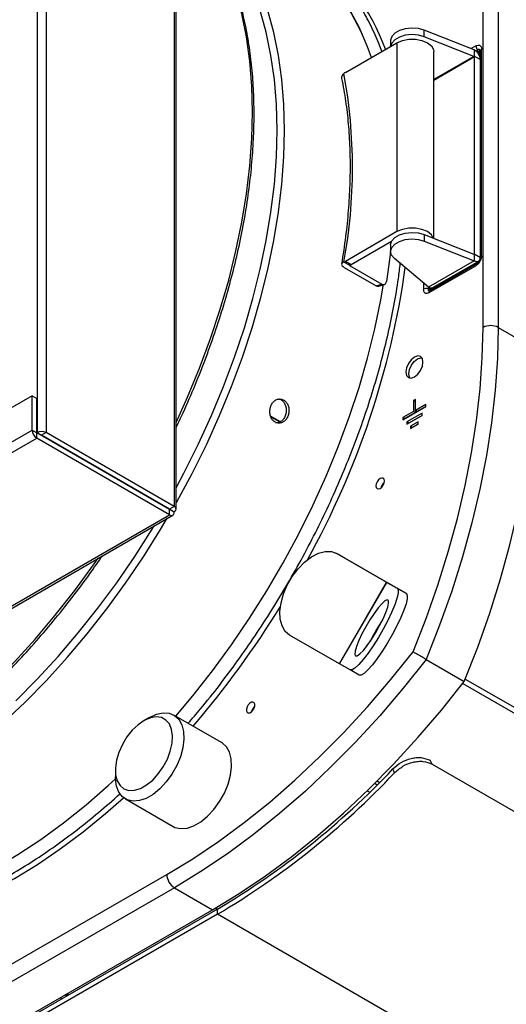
# Model space of a CAD drawing. Header units: millimetres. Extents: x 80 to 380, y 45 to 241.
# Tile 8 of 11: x 306 to 324, y 92 to 129. Entities that reach past the tile are written whole.
import ezdxf

# ---------------------------------------------------------------- set-up
doc = ezdxf.new("R2010")
doc.units = ezdxf.units.MM

msp = doc.modelspace()

# ---------------------------------------------------------------- linework, layer by layer
at = {"color": 7, "linetype": 'Continuous', "lineweight": 25}
for p, q in [((306.969, 149.011), (306.969, 113.737)), ((306.63, 147.805), (306.63, 113.737)), ((311.721, 146.268), (311.721, 110.994)), ((311.791, 110.896), (311.791, 146.17)), ((323.184, 117.645), (323.184, 130.709)), ((323.749, 130.709), (323.749, 117.645)), ((321.005, 128.445), (321.005, 128.69)), ((322.859, 127.958), (321.005, 128.69)), ((322.846, 127.719), (321.005, 128.445)), ((318.074, 127.122), (319.988, 128.227)), ((319.753, 128.309), (319.753, 128.092)), ((319.988, 128.227), (319.988, 121.205)), ((322.919, 128.11), (322.739, 128.006)), ((321.353, 120.959), (321.353, 127.901)), ((322.846, 127.719), (321.353, 126.857)), ((321.353, 126.831), (322.873, 127.708)), ((322.846, 127.719), (322.859, 127.726)), ((322.846, 127.719), (322.859, 127.726)), ((322.859, 127.958), (322.859, 127.726)), ((322.873, 127.708), (322.884, 127.714)), ((322.873, 120.385), (322.873, 127.708)), ((322.884, 127.714), (323.085, 127.598)), ((322.919, 127.913), (322.985, 127.952)), ((323.009, 127.902), (322.96, 127.874)), ((322.985, 127.952), (323.009, 127.902)), ((323.075, 127.744), (323.08, 127.747)), ((323.075, 127.744), (323.075, 127.648)), ((323.08, 127.914), (323.08, 120.243)), ((323.128, 120.309), (323.128, 127.98)), ((318.022, 127.086), (318.022, 127.086)), ((319.988, 121.205), (318.074, 120.1)), ((319.785, 120.843), (318.286, 119.978)), ((321.005, 121.096), (321.005, 120.851)), ((321.005, 121.096), (322.846, 120.37)), ((321.005, 120.851), (322.859, 120.119)), ((319.753, 120.715), (319.753, 120.47)), ((322.873, 120.385), (322.846, 120.37)), ((318.022, 120.076), (318.022, 120.076)), ((318.234, 119.954), (318.022, 120.076)), ((318.286, 119.978), (318.074, 120.1)), ((321.161, 119.139), (319.893, 120.209)), ((322.859, 120.119), (321.161, 119.139)), ((322.953, 120.013), (321.219, 119.012)), ((321.297, 119.116), (323.023, 120.113)), ((322.992, 120.045), (321.369, 119.108)), ((322.859, 120.351), (322.846, 120.37)), ((322.884, 120.366), (322.859, 120.351)), ((322.859, 120.351), (322.859, 120.119)), ((322.884, 120.366), (323.085, 120.25)), ((318.026, 119.878), (319.221, 119.189)), ((318.234, 119.954), (318.234, 119.954)), ((318.234, 119.947), (319.429, 119.258)), ((321.186, 118.938), (322.919, 119.939)), ((320.977, 119.294), (320.977, 119.068)), ((319.221, 119.189), (319.429, 119.258)), ((319.314, 119.176), (319.521, 119.244)), ((321.16, 119.086), (321.16, 119.139)), ((321.186, 119.089), (321.16, 119.086)), ((321.186, 119.129), (321.186, 119.089)), ((321.369, 119.108), (321.369, 119.158)), ((321.369, 119.108), (321.369, 119.099)), ((323.749, 117.645), (325.164, 116.828)), ((306.446, 115.1), (275.744, 97.376)), ((306.446, 113.827), (306.446, 115.1)), ((306.446, 115.1), (306.616, 115.002)), ((306.616, 113.729), (306.616, 115.002)), ((320.674, 114.971), (320.603, 114.93)), ((320.603, 114.93), (320.603, 114.522)), ((320.674, 114.889), (320.603, 114.93)), ((320.674, 114.563), (320.674, 114.971)), ((320.214, 114.216), (321.062, 114.705)), ((321.062, 114.787), (320.674, 114.563)), ((320.744, 114.522), (320.674, 114.563)), ((320.674, 114.563), (320.674, 114.481)), ((321.062, 114.705), (320.744, 114.522)), ((321.062, 114.705), (321.062, 114.787)), ((315.662, 114.142), (315.301, 114.351)), ((315.309, 114.324), (315.639, 114.134)), ((320.603, 114.522), (320.214, 114.297)), ((320.214, 114.297), (320.214, 114.216)), ((320.285, 114.256), (320.214, 114.297)), ((320.674, 114.481), (320.285, 114.256)), ((320.285, 114.256), (320.285, 114.256)), ((320.921, 114.46), (320.355, 114.134)), ((320.355, 114.052), (320.921, 114.379)), ((320.921, 114.379), (320.426, 114.093)), ((320.674, 114.481), (320.603, 114.522)), ((320.921, 114.379), (320.921, 114.46)), ((275.744, 96.102), (306.446, 113.827)), ((306.446, 113.827), (306.616, 113.729)), ((320.355, 114.134), (320.355, 114.052)), ((320.426, 114.093), (320.355, 114.134)), ((320.426, 114.093), (320.426, 114.093)), ((320.78, 114.134), (320.497, 113.971)), ((320.497, 113.889), (320.78, 114.052)), ((320.497, 113.971), (320.497, 113.889)), ((320.567, 113.93), (320.497, 113.971)), ((320.78, 114.052), (320.567, 113.93)), ((320.567, 113.93), (320.567, 113.93)), ((320.78, 114.052), (320.78, 114.134)), ((275.913, 95.808), (306.616, 113.533)), ((306.63, 113.737), (306.616, 113.729)), ((306.616, 113.533), (306.616, 113.729)), ((311.551, 110.879), (306.616, 113.729)), ((311.551, 110.683), (306.616, 113.533)), ((306.63, 113.737), (306.8, 113.639)), ((306.8, 113.639), (306.785, 113.631)), ((306.969, 113.737), (306.8, 113.639)), ((311.551, 110.896), (306.8, 113.639)), ((311.721, 110.994), (306.969, 113.737)), ((307.082, 113.475), (307.082, 113.459)), ((308.002, 112.928), (308.002, 112.945)), ((308.115, 112.863), (308.115, 112.88)), ((308.242, 112.806), (308.242, 112.79)), ((309.161, 112.275), (309.161, 112.259)), ((309.275, 112.21), (309.275, 112.194)), ((311.721, 110.994), (311.551, 110.896)), ((311.721, 110.798), (311.551, 110.896)), ((311.551, 110.879), (311.551, 110.896)), ((311.551, 110.683), (311.551, 110.879)), ((311.721, 110.781), (311.551, 110.879)), ((280.849, 92.959), (311.551, 110.683)), ((280.969, 92.947), (311.671, 110.671)), ((311.721, 110.781), (311.721, 110.798)), ((317.756, 109.245), (319.601, 108.18)), ((318.039, 109.082), (317.756, 109.245)), ((318.039, 109.082), (319.884, 108.017)), ((317.851, 105.149), (319.601, 108.18)), ((317.863, 105.142), (319.613, 108.173)), ((319.884, 108.017), (319.601, 108.18)), ((319.613, 108.173), (319.997, 107.951)), ((319.954, 107.976), (319.613, 108.173)), ((319.954, 107.976), (320.338, 107.754)), ((320.338, 107.754), (319.997, 107.951)), ((317.851, 105.149), (316.006, 106.214)), ((318.247, 104.92), (317.863, 105.142)), ((321.076, 105.307), (322.49, 104.491)), ((318.588, 104.723), (318.247, 104.92)), ((322.433, 104.417), (362.882, 81.066)), ((322.526, 104.577), (362.975, 81.227)), ((313.477, 102.221), (311.709, 103.241)), ((310.809, 103.152), (310.597, 103.029)), ((321.297, 101.421), (321.228, 101.559)), ((321.297, 101.421), (360.047, 79.051)), ((309.537, 101.192), (309.537, 100.947)), ((319.901, 101.094), (319.838, 101.239)), ((319.166, 100.706), (319.26, 100.652)), ((319.251, 100.791), (319.346, 100.736)), ((318.884, 100.429), (318.978, 100.375)), ((309.909, 100.123), (311.677, 99.103)), ((300.132, 90.783), (311.446, 97.314)), ((311.729, 96.824), (300.415, 90.293)), ((311.729, 96.824), (313.143, 96.008)), ((301.829, 89.476), (313.143, 96.008)), ((313.327, 96.032), (302.013, 89.501)), ((313.256, 96.073), (313.327, 96.032)), ((313.327, 95.836), (313.327, 96.032)), ((313.327, 95.836), (302.013, 89.305)), ((353.49, 72.65), (313.327, 95.836))]:
    msp.add_line(p, q, dxfattribs=at)
at = {"color": 7, "linetype": 'Continuous', "lineweight": 25, "flags": 128}
for points in [[(315.539, 124.973), (315.514, 125.935), (315.439, 126.864), (315.314, 127.757), (315.14, 128.612), (314.917, 129.424), (314.646, 130.193), (314.328, 130.914), (313.965, 131.585), (313.557, 132.205), (313.106, 132.769), (312.613, 133.278), (312.08, 133.728), (311.791, 133.937)], [(314.628, 125.655), (314.603, 126.616), (314.529, 127.545), (314.405, 128.44), (314.233, 129.296), (314.012, 130.11), (313.744, 130.881), (313.429, 131.605), (313.068, 132.28), (312.664, 132.904), (312.625, 132.958)], [(319.043, 127.681), (318.898, 128.073), (318.581, 128.803), (318.218, 129.483), (317.81, 130.111), (317.359, 130.686), (316.866, 131.204), (316.334, 131.664), (315.763, 132.065), (315.156, 132.405), (314.516, 132.684), (314.18, 132.8)], [(315.815, 124.97), (315.79, 125.931), (315.715, 126.86), (315.592, 127.755), (315.419, 128.611), (315.198, 129.425), (314.93, 130.196), (314.615, 130.92), (314.255, 131.595), (313.85, 132.219), (313.811, 132.273)], [(318.71, 128.526), (318.689, 128.569), (318.541, 128.861)], [(321.005, 128.69), (320.784, 128.751), (320.541, 128.771), (320.299, 128.747), (320.081, 128.682), (319.908, 128.581), (319.795, 128.456), (319.753, 128.316), (319.753, 128.309)], [(321.005, 128.445), (320.784, 128.506), (320.541, 128.526), (320.299, 128.502), (320.081, 128.437), (319.908, 128.336), (319.795, 128.211), (319.755, 128.093)], [(319.988, 128.227), (320.19, 128.312), (320.428, 128.357), (320.678, 128.357), (320.917, 128.312), (321.119, 128.227), (321.266, 128.11), (321.343, 127.973), (321.353, 127.901)], [(311.791, 114.108), (312.216, 115.052), (312.664, 116.138), (313.068, 117.229), (313.429, 118.32), (313.744, 119.407), (314.012, 120.488), (314.233, 121.557), (314.405, 122.612), (314.529, 123.649), (314.603, 124.665), (314.628, 125.655)], [(311.791, 111.683), (312.08, 112.226), (312.613, 113.291), (313.106, 114.368), (313.557, 115.454), (313.965, 116.545), (314.328, 117.636), (314.646, 118.724), (314.917, 119.805), (315.14, 120.875), (315.314, 121.93), (315.439, 122.968), (315.514, 123.983), (315.539, 124.973)], [(311.791, 111.119), (311.82, 111.17), (312.386, 112.221), (312.914, 113.288), (313.403, 114.367), (313.85, 115.453), (314.255, 116.544), (314.615, 117.635), (314.93, 118.722), (315.198, 119.803), (315.419, 120.872), (315.592, 121.927), (315.715, 122.964), (315.79, 123.98), (315.815, 124.97)], [(319.753, 120.715), (319.753, 120.722), (319.795, 120.862), (319.908, 120.988), (320.081, 121.088), (320.299, 121.153), (320.541, 121.177), (320.784, 121.157), (321.005, 121.096)], [(321.339, 120.964), (321.266, 121.088), (321.119, 121.205), (320.917, 121.29), (320.678, 121.334), (320.428, 121.334), (320.19, 121.29), (319.988, 121.205)], [(319.893, 120.209), (319.787, 120.337), (319.753, 120.477), (319.795, 120.617), (319.908, 120.743), (320.081, 120.843), (320.299, 120.908), (320.541, 120.932), (320.784, 120.912), (321.005, 120.851)], [(319.753, 120.494), (319.725, 120.254), (319.599, 119.352)], [(318.022, 120.076), (317.984, 120.06), (317.956, 120.039), (317.939, 120.015), (317.934, 119.989), (317.941, 119.961), (317.959, 119.932), (317.988, 119.905), (318.026, 119.878)], [(318.234, 119.947), (318.233, 119.948), (318.232, 119.949), (318.231, 119.95), (318.231, 119.951), (318.231, 119.952), (318.232, 119.953), (318.232, 119.953), (318.234, 119.954)], [(311.779, 103.201), (312.411, 103.954), (313.141, 104.884), (313.843, 105.846), (314.516, 106.838), (315.156, 107.856), (315.763, 108.897), (316.334, 109.957), (316.866, 111.032), (317.359, 112.119), (317.81, 113.214), (318.218, 114.313), (318.581, 115.413), (318.898, 116.509), (319.169, 117.598), (319.391, 118.676), (319.492, 119.256)], [(320.588, 105.589), (321.071, 106.829), (321.507, 108.072), (321.895, 109.313), (322.234, 110.549), (322.522, 111.776), (322.759, 112.99), (322.945, 114.187), (323.077, 115.365), (323.157, 116.518), (323.184, 117.645)], [(323.749, 117.645), (323.722, 116.492), (323.64, 115.312), (323.503, 114.106), (323.312, 112.881), (323.068, 111.638), (322.771, 110.382), (322.422, 109.117), (322.022, 107.847), (321.573, 106.576), (321.076, 105.307)], [(322.49, 104.491), (322.987, 105.76), (323.437, 107.031), (323.836, 108.301), (324.185, 109.566), (324.482, 110.822), (324.727, 112.064), (324.917, 113.29), (325.054, 114.495), (325.136, 115.676), (325.164, 116.828)], [(320.956, 116.359), (320.932, 116.486), (320.863, 116.565), (320.76, 116.585), (320.638, 116.543), (320.516, 116.444), (320.413, 116.305), (320.344, 116.146), (320.32, 115.992), (320.344, 115.865), (320.413, 115.786), (320.516, 115.765), (320.638, 115.808), (320.76, 115.906), (320.863, 116.045), (320.932, 116.204), (320.956, 116.359)], [(320.433, 115.926), (320.457, 116.081), (320.526, 116.24), (320.63, 116.379), (320.751, 116.477), (320.873, 116.52), (320.913, 116.52)], [(320.477, 115.765), (320.457, 115.8), (320.433, 115.926)], [(319.365, 111.666), (319.425, 111.715), (319.476, 111.784), (319.51, 111.862), (319.522, 111.938), (319.51, 112.001), (319.476, 112.04), (319.425, 112.05), (319.365, 112.029), (319.305, 111.98), (319.254, 111.912), (319.22, 111.833), (319.208, 111.757), (319.22, 111.695), (319.254, 111.655), (319.305, 111.646), (319.365, 111.666)], [(294.275, 98.101), (294.713, 98.076), (295.472, 98.086), (296.252, 98.159), (297.05, 98.296), (297.862, 98.496), (298.687, 98.759), (299.521, 99.084), (300.362, 99.469), (301.207, 99.914), (302.052, 100.416), (302.895, 100.974), (303.733, 101.586), (304.563, 102.251), (305.382, 102.965), (306.187, 103.726), (306.976, 104.531), (307.746, 105.379), (308.494, 106.265), (309.217, 107.188), (309.914, 108.143), (310.582, 109.127), (311.218, 110.137), (311.465, 110.553)], [(305.844, 103.775), (306.637, 104.573), (307.41, 105.413), (308.162, 106.292), (308.89, 107.209), (309.591, 108.159), (310.263, 109.139), (310.903, 110.146), (310.98, 110.273)], [(293.088, 98.786), (293.526, 98.761), (294.286, 98.771), (295.065, 98.844), (295.863, 98.981), (296.676, 99.181), (297.5, 99.444), (298.335, 99.769), (299.176, 100.154), (300.02, 100.599), (300.865, 101.101), (301.708, 101.659), (302.546, 102.271), (303.376, 102.936), (304.195, 103.65), (305, 104.411), (305.789, 105.216), (306.559, 106.064), (307.307, 106.95), (308.031, 107.873), (308.728, 108.828), (308.896, 109.069)], [(316.006, 106.214), (315.843, 106.352), (315.726, 106.551), (315.659, 106.801), (315.645, 107.091), (315.686, 107.41), (315.779, 107.742), (315.919, 108.074), (316.102, 108.391), (316.319, 108.679), (316.561, 108.925), (316.816, 109.119), (317.075, 109.253), (317.325, 109.32), (317.555, 109.317), (317.756, 109.245)], [(319.997, 107.951), (320.034, 107.886), (320.031, 107.757), (319.989, 107.57), (319.908, 107.334), (319.793, 107.058), (319.649, 106.756), (319.482, 106.439), (319.299, 106.122), (319.108, 105.819), (318.918, 105.543), (318.737, 105.306), (318.573, 105.118), (318.432, 104.988), (318.322, 104.921), (318.247, 104.92)], [(319.601, 108.18), (319.603, 108.179), (319.605, 108.178), (319.607, 108.177), (319.608, 108.176), (319.61, 108.175), (319.611, 108.174), (319.612, 108.174), (319.613, 108.173)], [(319.884, 108.017), (319.897, 108.009), (319.908, 108.003), (319.919, 107.997), (319.928, 107.991), (319.936, 107.987), (319.943, 107.982), (319.949, 107.979), (319.954, 107.976)], [(320.338, 107.754), (320.375, 107.689), (320.372, 107.56), (320.329, 107.373), (320.249, 107.137), (320.134, 106.861), (319.99, 106.559), (319.823, 106.242), (319.64, 105.925), (319.449, 105.622), (319.259, 105.346), (319.078, 105.109), (318.914, 104.921), (318.773, 104.791), (318.663, 104.724), (318.588, 104.723)], [(318.453, 105.437), (318.517, 105.443), (318.616, 105.514), (318.742, 105.645), (318.887, 105.829), (319.043, 106.053), (319.2, 106.304), (319.347, 106.565), (319.476, 106.821), (319.578, 107.056), (319.647, 107.254), (319.679, 107.403), (319.671, 107.493), (319.625, 107.52), (319.542, 107.481), (319.429, 107.379), (319.292, 107.221), (319.14, 107.015), (318.983, 106.776), (318.83, 106.517), (318.691, 106.256), (318.575, 106.009), (318.488, 105.791), (318.438, 105.617), (318.425, 105.496), (318.453, 105.437)], [(311.446, 97.314), (312.408, 97.9), (313.367, 98.546), (314.32, 99.25), (315.265, 100.009), (316.198, 100.821), (317.116, 101.684), (318.017, 102.595), (318.897, 103.552), (319.755, 104.551), (320.588, 105.589)], [(321.076, 105.307), (320.226, 104.243), (319.35, 103.218), (318.45, 102.237), (317.529, 101.302), (316.59, 100.417), (315.636, 99.584), (314.67, 98.806), (313.694, 98.086), (312.713, 97.424), (311.729, 96.824)], [(317.863, 105.142), (317.862, 105.143), (317.861, 105.143), (317.86, 105.144), (317.858, 105.145), (317.857, 105.145), (317.855, 105.146), (317.853, 105.148), (317.851, 105.149)], [(313.143, 96.008), (314.127, 96.608), (315.109, 97.269), (316.084, 97.99), (317.05, 98.768), (318.004, 99.601), (318.943, 100.486), (319.864, 101.42), (320.764, 102.402), (321.64, 103.426), (322.49, 104.491)], [(314.587, 103.359), (314.644, 103.419), (314.687, 103.494), (314.711, 103.573), (314.711, 103.643), (314.688, 103.695), (314.645, 103.72), (314.588, 103.715), (314.527, 103.68), (314.47, 103.62), (314.427, 103.545), (314.403, 103.466), (314.403, 103.396), (314.426, 103.344), (314.47, 103.318), (314.526, 103.324), (314.587, 103.359)], [(310.809, 103.152), (311.065, 103.27), (311.311, 103.323), (311.536, 103.308), (311.732, 103.228), (311.889, 103.084), (312.003, 102.882), (312.067, 102.632), (312.081, 102.342), (312.042, 102.026), (311.952, 101.695), (311.816, 101.364), (311.639, 101.046), (311.428, 100.754), (311.191, 100.5), (310.939, 100.295), (310.681, 100.146), (310.429, 100.06), (310.192, 100.041), (309.981, 100.088), (309.803, 100.201), (309.667, 100.375), (309.577, 100.602), (309.538, 100.873), (309.537, 100.947)], [(310.383, 102.881), (310.165, 102.674), (309.967, 102.426), (309.798, 102.149), (309.667, 101.856), (309.579, 101.561), (309.539, 101.277), (309.548, 101.017), (309.607, 100.795), (309.711, 100.62), (309.857, 100.5), (310.038, 100.441), (310.245, 100.446), (310.468, 100.515), (310.698, 100.643), (310.922, 100.826), (311.132, 101.055), (311.316, 101.319), (311.467, 101.606), (311.577, 101.902), (311.642, 102.193), (311.657, 102.466), (311.623, 102.708), (311.541, 102.909), (311.415, 103.057), (311.251, 103.147), (311.056, 103.174), (310.839, 103.137), (310.612, 103.038), (310.383, 102.881)], [(311.677, 99.103), (311.749, 99.068), (311.96, 99.02), (312.197, 99.04), (312.449, 99.125), (312.706, 99.274), (312.959, 99.48), (313.195, 99.734), (313.407, 100.026), (313.584, 100.344), (313.72, 100.675), (313.809, 101.005), (313.848, 101.322), (313.835, 101.611), (313.771, 101.862), (313.657, 102.063), (313.499, 102.207), (313.477, 102.221)], [(293.822, 97.535), (293.955, 97.417), (294.506, 96.986), (295.095, 96.615), (295.72, 96.306), (296.377, 96.059), (297.064, 95.876), (297.78, 95.756), (298.522, 95.701), (299.287, 95.71), (300.073, 95.784), (300.877, 95.922), (301.696, 96.124), (302.527, 96.389), (303.368, 96.716), (304.216, 97.105), (305.067, 97.553), (305.919, 98.059), (306.768, 98.621), (307.613, 99.239), (308.449, 99.908), (309.275, 100.628), (309.538, 100.87)], [(298.483, 95.202), (299.196, 95.171), (299.971, 95.201), (300.765, 95.295), (301.576, 95.453), (302.401, 95.674), (303.238, 95.958), (304.084, 96.303), (304.935, 96.708), (305.789, 97.172), (306.643, 97.694), (307.494, 98.272), (308.34, 98.903), (309.177, 99.585), (309.841, 100.17)], [(307.535, 92.689), (307.525, 92.726), (307.541, 92.773), (307.542, 92.775)], [(307.702, 92.818), (307.702, 92.817), (307.698, 92.807), (307.702, 92.798), (307.711, 92.79)]]:
    msp.add_lwpolyline(points, dxfattribs=at)
at = {"color": 7, "linetype": 'Continuous', "lineweight": 25}
for centre, radius, start, end in [((311.877, 125.525), 7.453, 26.5988, 59.4038), ((311.866, 125.185), 8.19, 19.9711, 52.4778), ((323.17, 128.122), 0.252, 182.7918, 222.6197), ((322.877, 127.713), 0.00695, 230.7967, 9.214), ((323.044, 127.738), 0.167, 81.3321, 102.0622), ((322.824, 127.732), 0.252, 2.7918, 42.6197), ((323.16, 127.907), 0.0799, 113.7014, 174.9785), ((318.132, 126.923), 0.197, 124.1738, 187.6278), ((318.269, 126.789), 0.386, 120.2279, 129.6407), ((298.956, 123.581), 19.385, 349.5839, 10.4161), ((322.859, 120.364), 0.0245, 2.6055, 57.3945), ((317.931, 120.344), 0.283, 288.7208, 300.3123), ((323, 119.947), 0.0812, 126.2928, 185.8131), ((323.16, 120.236), 0.0801, 113.7584, 174.357), ((289.332, 124.198), 31.268, 330.9445, 352.0382), ((318.144, 120.222), 0.283, 288.7208, 300.3123), ((321.092, 118.842), 0.253, 74.5212, 117.1032), ((321.266, 118.947), 0.0808, 125.4221, 185.8901), ((321.254, 119.334), 0.253, 254.5212, 297.1032), ((321.319, 119.139), 0.142, 200.3518, 234.7185), ((323.467, 117.099), 0.615, 62.6097, 117.3903), ((306.815, 113.843), 0.369, 182.6055, 237.3945), ((306.8, 113.409), 0.369, 62.6097, 117.3903), ((311.684, 110.896), 0.105, 290.7834, 69.2166), ((311.618, 110.765), 0.105, 230.7967, 9.214), ((286.056, 125.449), 34.739, 319.3731, 328.4568), ((324.749, 103.187), 6.398, 145.7894, 154.212), ((298.028, 121.839), 30.001, 300.6596, 316.6345), ((297.88, 121.893), 30.291, 300.6596, 316.6345), ((312.06, 97.342), 0.615, 182.6055, 237.3945), ((307.741, 92.491), 0.359, 79.7067, 103.6376)]:
    msp.add_arc(centre, radius, start, end, dxfattribs=at)
for centre, major_axis, ratio, start_param, end_param in [((322.999, 127.731), (0.039, 0.247), 0.375518, 5.797896, 6.816081), ((321.335, 119.184), (0.175, 0.17), 0.349433, 2.490201, 3.56863)]:
    msp.add_ellipse(centre, major_axis=major_axis, ratio=ratio, start_param=start_param, end_param=end_param, dxfattribs=at)
for points, knots in [([(314.687, 125.573), (314.685, 125.736), (314.682, 126.207), (314.641, 126.967), (314.55, 127.841), (314.414, 128.682), (314.233, 129.489), (314.009, 130.258), (313.741, 130.986), (313.431, 131.674), (313.076, 132.311), (312.819, 132.726), (312.669, 132.914), (312.664, 132.921)], [0, 0, 0, 0, 0.0551109, 0.1597787, 0.2644653, 0.3691474, 0.4738122, 0.5784432, 0.6830195, 0.7875164, 0.891907, 0.9961655, 1, 1, 1, 1]), ([(319.425, 127.902), (319.393, 127.991), (319.274, 128.328), (319.022, 128.871), (318.67, 129.528), (318.274, 130.136), (317.84, 130.696), (317.369, 131.205), (316.861, 131.662), (316.319, 132.066), (315.744, 132.415), (315.139, 132.71), (314.504, 132.945), (313.968, 133.101), (313.635, 133.157), (313.532, 133.174)], [0, 0, 0, 0, 0.030429, 0.115834, 0.201114, 0.286241, 0.37119, 0.455949, 0.540524, 0.624943, 0.709252, 0.793514, 0.87778, 0.962113, 1, 1, 1, 1]), ([(322.919, 128.11), (322.947, 128.123), (322.989, 128.142), (323.038, 128.139), (323.069, 128.126), (323.095, 128.103), (323.121, 128.06), (323.125, 128.012), (323.128, 127.98)], [0, 0, 0, 0, 0.249639, 0.371903, 0.493978, 0.616715, 0.741797, 1, 1, 1, 1]), ([(323.078, 127.94), (323.078, 127.94), (323.078, 127.94), (323.08, 127.924), (323.08, 127.914)], [0, 0, 0, 0, 0.395451, 1, 1, 1, 1]), ([(317.937, 126.897), (317.965, 126.756), (318.045, 126.346), (318.145, 125.641), (318.222, 124.772), (318.255, 123.872), (318.244, 122.945), (318.189, 121.994), (318.091, 121.014), (317.987, 120.341), (317.935, 120.001)], [0, 0, 0, 0, 0.069454, 0.20186, 0.334255, 0.466631, 0.599003, 0.731384, 0.863782, 1, 1, 1, 1]), ([(311.791, 113.923), (311.86, 114.065), (312.092, 114.546), (312.45, 115.377), (312.863, 116.409), (313.235, 117.446), (313.567, 118.481), (313.858, 119.514), (314.107, 120.54), (314.313, 121.556), (314.475, 122.559), (314.592, 123.546), (314.664, 124.497), (314.685, 125.168), (314.686, 125.518), (314.687, 125.573)], [0, 0, 0, 0, 0.036424, 0.122985, 0.209551, 0.296125, 0.382707, 0.469298, 0.555901, 0.642516, 0.729144, 0.815787, 0.902443, 0.984549, 1, 1, 1, 1]), ([(312.241, 102.934), (312.394, 103.111), (312.788, 103.567), (313.401, 104.341), (314.077, 105.248), (314.727, 106.183), (315.35, 107.142), (315.942, 108.124), (316.503, 109.124), (317.031, 110.139), (317.523, 111.167), (317.98, 112.205), (318.398, 113.249), (318.778, 114.296), (319.117, 115.344), (319.415, 116.388), (319.671, 117.427), (319.882, 118.455), (320.032, 119.322), (320.093, 119.838), (320.114, 120.022)], [0, 0, 0, 0, 0.036804, 0.094989, 0.153169, 0.211343, 0.269514, 0.327683, 0.385852, 0.444022, 0.502194, 0.560369, 0.61855, 0.676737, 0.734932, 0.793136, 0.851352, 0.909579, 0.967819, 1, 1, 1, 1]), ([(323.128, 120.309), (323.125, 120.274), (323.121, 120.222), (323.095, 120.148), (323.07, 120.096), (323.038, 120.047), (322.989, 119.988), (322.947, 119.959), (322.919, 119.939)], [0, 0, 0, 0, 0.258203, 0.383055, 0.506021, 0.627862, 0.750361, 1, 1, 1, 1]), ([(323.08, 120.243), (323.08, 120.231), (323.079, 120.206), (323.066, 120.159), (323.043, 120.109), (323.013, 120.065), (322.98, 120.031), (322.962, 120.019), (322.953, 120.013)], [0, 0, 0, 0, 0.168234, 0.350962, 0.511972, 0.677352, 0.839284, 1, 1, 1, 1]), ([(319.429, 119.258), (319.445, 119.25), (319.477, 119.236), (319.525, 119.242), (319.564, 119.268), (319.589, 119.308), (319.596, 119.34), (319.599, 119.352)], [0, 0, 0, 0, 0.214692, 0.429383, 0.644074, 0.858761, 1, 1, 1, 1]), ([(319.313, 119.178), (319.309, 119.176), (319.291, 119.167), (319.258, 119.171), (319.232, 119.184), (319.221, 119.189)], [0, 0, 0, 0, 0.148359, 0.662045, 1, 1, 1, 1]), ([(321.186, 118.938), (321.158, 118.925), (321.116, 118.906), (321.067, 118.909), (321.035, 118.922), (321.01, 118.945), (320.984, 118.988), (320.98, 119.036), (320.977, 119.068)], [0, 0, 0, 0, 0.2496393, 0.3719027, 0.4939785, 0.616715, 0.7417971, 1, 1, 1, 1]), ([(321.304, 119.12), (321.304, 119.12), (321.29, 119.103), (321.239, 119.102), (321.187, 119.127), (321.161, 119.139)], [0, 0, 0, 0, 0.000814, 0.500407, 1, 1, 1, 1]), ([(321.219, 119.012), (321.213, 119.009), (321.202, 119.004), (321.203, 119.005), (321.203, 119.005)], [0, 0, 0, 0, 0.610402, 1, 1, 1, 1]), ([(315.464, 114.129), (315.501, 114.113), (315.577, 114.081), (315.7, 114.097), (315.814, 114.159), (315.907, 114.265), (315.967, 114.402), (315.988, 114.554), (315.968, 114.705), (315.909, 114.837), (315.818, 114.935), (315.706, 114.989), (315.586, 114.992), (315.469, 114.944), (315.371, 114.851), (315.3, 114.722), (315.266, 114.573), (315.271, 114.42), (315.316, 114.281), (315.386, 114.182), (315.442, 114.144), (315.464, 114.129)], [0, 0, 0, 0, 0.05368, 0.107359, 0.161047, 0.21474, 0.268424, 0.322099, 0.375779, 0.42947, 0.483161, 0.536841, 0.590516, 0.6442, 0.697893, 0.751581, 0.805257, 0.858934, 0.912622, 0.966315, 1, 1, 1, 1]), ([(315.565, 114.991), (315.593, 114.988), (315.662, 114.981), (315.757, 114.911), (315.837, 114.8), (315.882, 114.658), (315.887, 114.505), (315.851, 114.357), (315.777, 114.229), (315.675, 114.14), (315.572, 114.096), (315.509, 114.103), (315.486, 114.106)], [0, 0, 0, 0, 0.078143, 0.185499, 0.292844, 0.400208, 0.50759, 0.614962, 0.72231, 0.829659, 0.937031, 1, 1, 1, 1]), ([(319.475, 111.875), (319.475, 111.875), (319.475, 111.874), (319.475, 111.862), (319.471, 111.843), (319.462, 111.819), (319.448, 111.792), (319.431, 111.768), (319.414, 111.751), (319.404, 111.744), (319.397, 111.74), (319.397, 111.739), (319.397, 111.739)], [0, 0, 0, 0, 0.0824, 0.186723, 0.290291, 0.402475, 0.524667, 0.652328, 0.763476, 0.866897, 0.908839, 1, 1, 1, 1]), ([(293.144, 98.775), (293.207, 98.768), (293.502, 98.735), (294.05, 98.735), (294.787, 98.776), (295.543, 98.879), (296.313, 99.039), (297.095, 99.256), (297.887, 99.53), (298.686, 99.859), (299.49, 100.243), (300.295, 100.68), (301.101, 101.168), (301.903, 101.707), (302.701, 102.295), (303.49, 102.929), (304.269, 103.607), (305.035, 104.329), (305.787, 105.09), (306.521, 105.89), (307.236, 106.724), (307.928, 107.593), (308.537, 108.405), (308.904, 108.939), (309.057, 109.162)], [0, 0, 0, 0, 0.012838, 0.060235, 0.107701, 0.155231, 0.202815, 0.250442, 0.2981, 0.345779, 0.39347, 0.441168, 0.488868, 0.536564, 0.584256, 0.631942, 0.679622, 0.727295, 0.774963, 0.822625, 0.870282, 0.917935, 0.965585, 1, 1, 1, 1]), ([(321.076, 105.307), (321.043, 105.327), (320.976, 105.365), (320.859, 105.433), (320.744, 105.499), (320.652, 105.552), (320.605, 105.579), (320.588, 105.589), (320.588, 105.589)], [0, 0, 0, 0, 0.2076896, 0.4152969, 0.6252547, 0.8404049, 0.9957838, 1, 1, 1, 1]), ([(314.667, 103.546), (314.667, 103.546), (314.667, 103.546), (314.666, 103.536), (314.663, 103.517), (314.655, 103.493), (314.641, 103.467), (314.624, 103.442), (314.61, 103.427), (314.598, 103.417), (314.589, 103.411), (314.589, 103.411), (314.588, 103.411)], [0, 0, 0, 0, 0.0717156, 0.1771176, 0.2801609, 0.3912676, 0.5125369, 0.6399022, 0.7520082, 0.8059681, 0.9081083, 1, 1, 1, 1]), ([(319.838, 101.239), (319.936, 101.326), (320.131, 101.498), (320.453, 101.623), (320.706, 101.666), (320.959, 101.666), (321.119, 101.603), (321.228, 101.559)], [0, 0, 0, 0, 0.249832, 0.500151, 0.622872, 0.743923, 1, 1, 1, 1]), ([(319.901, 101.094), (320, 101.181), (320.196, 101.355), (320.52, 101.482), (320.774, 101.526), (321.028, 101.527), (321.188, 101.464), (321.297, 101.421)], [0, 0, 0, 0, 0.250914, 0.501718, 0.624347, 0.745081, 1, 1, 1, 1]), ([(298.258, 95.332), (298.375, 95.32), (298.728, 95.286), (299.341, 95.291), (300.092, 95.344), (300.861, 95.458), (301.644, 95.628), (302.439, 95.857), (303.243, 96.141), (304.053, 96.482), (304.868, 96.876), (305.684, 97.324), (306.5, 97.824), (307.312, 98.374), (308.118, 98.971), (308.915, 99.619), (309.448, 100.073), (309.71, 100.321), (309.715, 100.325)], [0, 0, 0, 0, 0.033777, 0.102239, 0.170846, 0.239582, 0.308427, 0.377357, 0.44635, 0.515386, 0.584447, 0.65352, 0.722595, 0.791664, 0.860723, 0.92977, 0.998803, 1, 1, 1, 1]), ([(307.688, 92.804), (307.688, 92.804), (307.687, 92.803), (307.691, 92.805), (307.7, 92.809), (307.715, 92.812), (307.733, 92.814), (307.745, 92.813), (307.75, 92.813)], [0, 0, 0, 0, 0.0209943, 0.2268522, 0.4237398, 0.6162198, 0.8178157, 1, 1, 1, 1])]:
    msp.add_open_spline(points, degree=3, knots=knots, dxfattribs=at)
for points in [[(323.085, 127.598), (323.08, 127.632), (323.072, 127.698), (323.02, 127.806), (322.946, 127.901), (322.888, 127.939), (322.859, 127.958)], [(322.884, 127.714), (322.883, 127.716), (322.88, 127.718), (322.874, 127.722), (322.867, 127.725), (322.862, 127.726), (322.859, 127.726)], [(322.859, 120.351), (322.862, 120.351), (322.867, 120.351), (322.874, 120.354), (322.88, 120.359), (322.883, 120.363), (322.884, 120.366)], [(322.859, 120.119), (322.888, 120.108), (322.946, 120.084), (323.02, 120.102), (323.072, 120.157), (323.08, 120.219), (323.085, 120.25)]]:
    msp.add_open_spline(points, degree=3, dxfattribs=at)

doc.saveas('drawing.dxf')
